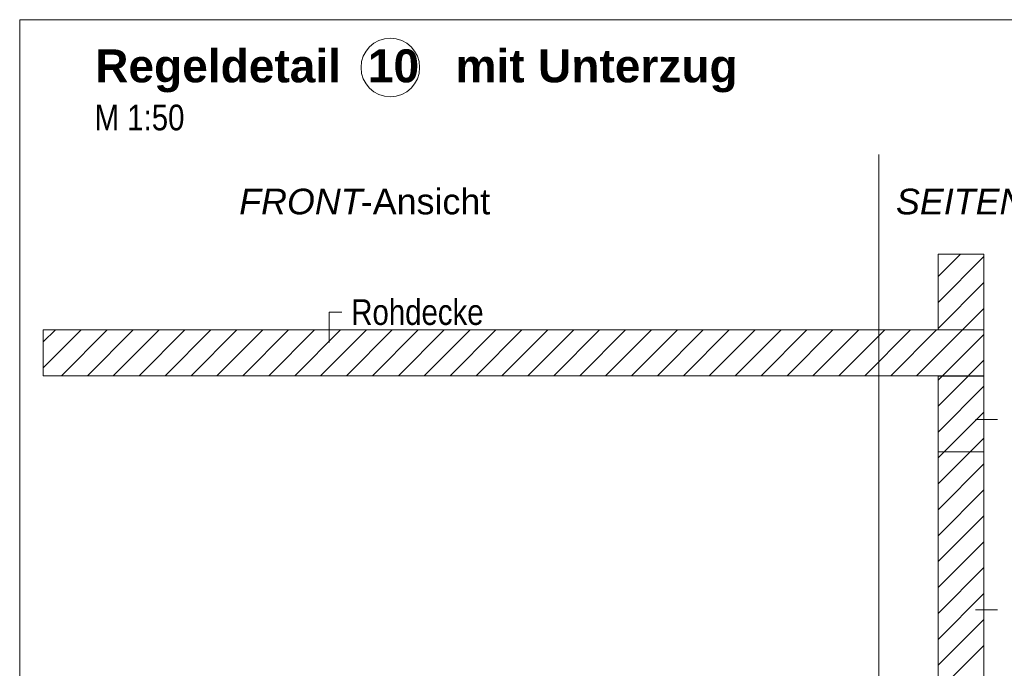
# Model space of a CAD drawing. Extents: x -620 to 3480, y 62 to 1112.
# Tile 248 of 256: x 217 to 271, y 797 to 833. Entities that reach past the tile are written whole.
import ezdxf
from ezdxf.lldxf.tags import DXFTag

# ---------------------------------------------------------------- set-up
doc = ezdxf.new("R2010")
doc.units = 0
doc.layers.get('0').update_dxf_attribs({"lineweight": 13})
for name, color, linetype, lineweight, true_color in [('E_Detail_Beschriftung', 7, 'Continuous', 13, 0x009900), ('E_Detail_Wandschraffur', 7, 'Continuous', 5, 0xc0c0c0), ('E_Leerrohr Beschriftung', 1, 'Continuous', 9, 0xff0000)]:
    doc.layers.add(name, color=color, linetype=linetype, lineweight=lineweight, true_color=true_color)
doc.layers.add('E_Detail_Linie_Text_Bem', color=7, linetype='Continuous', lineweight=13)
doc.styles.get("Standard").update_dxf_attribs({"font": 'ARIALN.TTF'})
tags = doc.linetypes.add('fein_strichliert', pattern=[4, 1, -2, 1]).pattern_tags.tags
tags[8:9] = [DXFTag(74, 4), DXFTag(75, 0), DXFTag(340, '0'), DXFTag(46, 0.0), DXFTag(50, 0.0), DXFTag(44, 0.0), DXFTag(45, 0.0)]
tags[6:7] = [DXFTag(74, 4), DXFTag(75, 0), DXFTag(340, '0'), DXFTag(46, 0.0), DXFTag(50, 0.0), DXFTag(44, 0.0), DXFTag(45, 0.0)]
tags[4:5] = [DXFTag(74, 4), DXFTag(75, 0), DXFTag(340, '0'), DXFTag(46, 0.0), DXFTag(50, 0.0), DXFTag(44, 0.0), DXFTag(45, 0.0)]
tags = doc.linetypes.add('fein_strichliert-A06GA2TT8I', pattern=[4, 1, -2, 1]).pattern_tags.tags
tags[8:9] = [DXFTag(74, 4), DXFTag(75, 0), DXFTag(340, '0'), DXFTag(46, 0.0), DXFTag(50, 0.0), DXFTag(44, 0.0), DXFTag(45, 0.0)]
tags[6:7] = [DXFTag(74, 4), DXFTag(75, 0), DXFTag(340, '0'), DXFTag(46, 0.0), DXFTag(50, 0.0), DXFTag(44, 0.0), DXFTag(45, 0.0)]
tags[4:5] = [DXFTag(74, 4), DXFTag(75, 0), DXFTag(340, '0'), DXFTag(46, 0.0), DXFTag(50, 0.0), DXFTag(44, 0.0), DXFTag(45, 0.0)]

# ---------------------------------------------------------------- blocks, each defined once
blk = doc.blocks.new('Referenz-A06GA2TU8I')
at = {"layer": 'E_Detail_Linie_Text_Bem', "linetype": 'fein_strichliert-A06GA2TT8I', "ltscale": 0.65}
for p, q in [((279.867, 832.693), (217.097, 832.693)), ((217.097, 832.693), (217.097, 771.376)), ((263.986, 772.457), (263.986, 825.337))]:
    blk.add_line(p, q, dxfattribs=at)
at = {"layer": 'E_Detail_Linie_Text_Bem', "linetype": 'Continuous', "ltscale": 0.13}
for p, q in [((267.214, 819.9), (269.714, 819.9)), ((267.214, 815.765), (267.214, 819.9)), ((269.714, 819.9), (269.714, 815.765)), ((269.714, 815.765), (218.387, 815.765)), ((218.387, 815.765), (218.387, 813.265)), ((269.714, 815.765), (267.214, 815.765)), ((269.714, 813.265), (269.714, 815.765)), ((218.387, 813.265), (228.779, 813.265)), ((218.387, 813.265), (267.214, 813.265)), ((228.779, 813.265), (269.714, 813.265)), ((267.214, 813.265), (269.714, 813.265)), ((267.214, 801.465), (267.214, 813.265)), ((267.214, 813.265), (269.714, 813.265)), ((267.214, 813.244), (269.714, 813.244)), ((267.214, 809.109), (267.214, 813.244)), ((269.714, 813.265), (269.714, 773.265)), ((269.714, 813.244), (269.714, 809.109)), ((269.714, 809.109), (267.214, 809.109)), ((267.214, 801.265), (267.214, 801.465)), ((267.214, 773.265), (267.214, 801.265))]:
    blk.add_line(p, q, dxfattribs=at)
at = {"layer": 'E_Detail_Linie_Text_Bem', "color": 0, "linetype": 'Continuous', "ltscale": 0.13}
for p, q in [((233.988, 815.086), (233.988, 816.734)), ((233.988, 816.734), (234.675, 816.734)), ((270.45, 810.877), (269.258, 810.877)), ((270.45, 800.484), (269.258, 800.484))]:
    blk.add_line(p, q, dxfattribs=at)
at = {"layer": 'E_Detail_Wandschraffur', "linetype": 'fein_strichliert', "ltscale": 0.13}
for p, q in [((267.214, 818.678), (268.436, 819.9)), ((267.214, 815.85), (269.714, 818.35)), ((218.387, 815.106), (219.046, 815.765)), ((219.375, 813.265), (221.875, 815.765)), ((222.203, 813.265), (224.703, 815.765)), ((225.032, 813.265), (227.532, 815.765)), ((227.86, 813.265), (230.36, 815.765)), ((230.689, 813.265), (233.189, 815.765)), ((233.517, 813.265), (236.017, 815.765)), ((236.345, 813.265), (238.845, 815.765)), ((239.174, 813.265), (241.674, 815.765)), ((242.002, 813.265), (244.502, 815.765)), ((244.831, 813.265), (247.331, 815.765)), ((247.659, 813.265), (250.159, 815.765)), ((250.488, 813.265), (252.988, 815.765)), ((253.316, 813.265), (255.816, 815.765)), ((256.144, 813.265), (258.644, 815.765)), ((258.973, 813.265), (261.473, 815.765)), ((261.801, 813.265), (264.301, 815.765)), ((264.63, 813.265), (267.13, 815.765)), ((267.458, 813.265), (269.714, 815.521)), ((267.214, 813.021), (267.458, 813.265)), ((267.214, 810.193), (269.714, 812.693)), ((267.214, 807.364), (269.714, 809.864)), ((267.214, 804.536), (269.714, 807.036)), ((267.214, 801.707), (269.714, 804.207)), ((267.214, 798.879), (269.714, 801.379)), ((267.214, 796.051), (269.714, 798.551))]:
    blk.add_line(p, q, dxfattribs=at)
at = {"layer": 'E_Detail_Wandschraffur', "linetype": 'ByBlock', "ltscale": 0.13}
for p, q in [((267.214, 817.264), (269.714, 819.764)), ((268.544, 815.765), (269.714, 816.935)), ((218.387, 813.692), (220.461, 815.765)), ((220.789, 813.265), (223.289, 815.765)), ((223.618, 813.265), (226.118, 815.765)), ((226.446, 813.265), (228.946, 815.765)), ((229.274, 813.265), (231.774, 815.765)), ((232.103, 813.265), (234.603, 815.765)), ((234.931, 813.265), (237.431, 815.765)), ((237.76, 813.265), (240.26, 815.765)), ((240.588, 813.265), (243.088, 815.765)), ((243.416, 813.265), (245.916, 815.765)), ((246.245, 813.265), (248.745, 815.765)), ((249.073, 813.265), (251.573, 815.765)), ((251.902, 813.265), (254.402, 815.765)), ((254.73, 813.265), (257.23, 815.765)), ((257.559, 813.265), (260.059, 815.765)), ((260.387, 813.265), (262.887, 815.765)), ((263.215, 813.265), (265.715, 815.765)), ((266.044, 813.265), (268.544, 815.765)), ((268.917, 813.31), (269.714, 814.107)), ((268.917, 813.31), (269.714, 814.107)), ((267.214, 811.607), (268.872, 813.265)), ((268.872, 813.265), (268.917, 813.31)), ((267.214, 808.779), (269.714, 811.279)), ((267.214, 805.95), (269.714, 808.45)), ((267.214, 803.122), (269.714, 805.622)), ((267.214, 800.293), (269.714, 802.793)), ((267.214, 797.465), (269.714, 799.965))]:
    blk.add_line(p, q, dxfattribs=at)
at = {"layer": 'E_Leerrohr Beschriftung', "linetype": 'Continuous', "ltscale": 0.13}
blk.add_circle((237.323, 830.085), 1.6, dxfattribs=at)
at = {"layer": 'E_Detail_Beschriftung', "color": 1, "linetype": 'Continuous', "lineweight": 35, "ltscale": 0.35, "true_color": 0xff0000, "char_height": 1.8, "attachment_point": 1}
for s, insert in [('{\\fArial|b1|i0;Regeldetail}', (221.215, 831.073)), ('{\\fArial|b1|i0;10}', (236.098, 831.073)), ('{\\fArial|b1|i0;mit}', (240.881, 831.073)), ('{\\fArial|b1|i0;Unterzug}', (245.382, 831.073))]:
    blk.add_mtext(s, dxfattribs=dict(at, insert=insert))
at = {"layer": 'E_Detail_Beschriftung', "linetype": 'Continuous', "ltscale": 0.13, "char_height": 1.4, "attachment_point": 1}
for s, insert in [('{\\fArial Narrow;M 1:50}', (221.185, 828.056)), ('{\\fArial Narrow;Rohdecke}', (235.191, 817.437))]:
    blk.add_mtext(s, dxfattribs=dict(at, insert=insert))
at = {"layer": 'E_Detail_Beschriftung', "linetype": 'Continuous', "lineweight": -2, "ltscale": 0.25, "char_height": 1.4, "attachment_point": 1}
for s, insert in [('{\\fArial|b0|i1;FRONT}', (229.075, 823.471)), ('{\\fArial;-Ansicht}', (235.711, 823.471)), ('{\\fArial|b0|i1;SEITEN}', (264.917, 823.471))]:
    blk.add_mtext(s, dxfattribs=dict(at, insert=insert))

msp = doc.modelspace()

# ---------------------------------------------------------------- block references
at = {"color": 8, "lineweight": 25, "ltscale": 0.25, "true_color": 0x808080}
msp.add_blockref('Referenz-A06GA2TU8I', (0, 0), dxfattribs=at)

doc.saveas('drawing.dxf')
